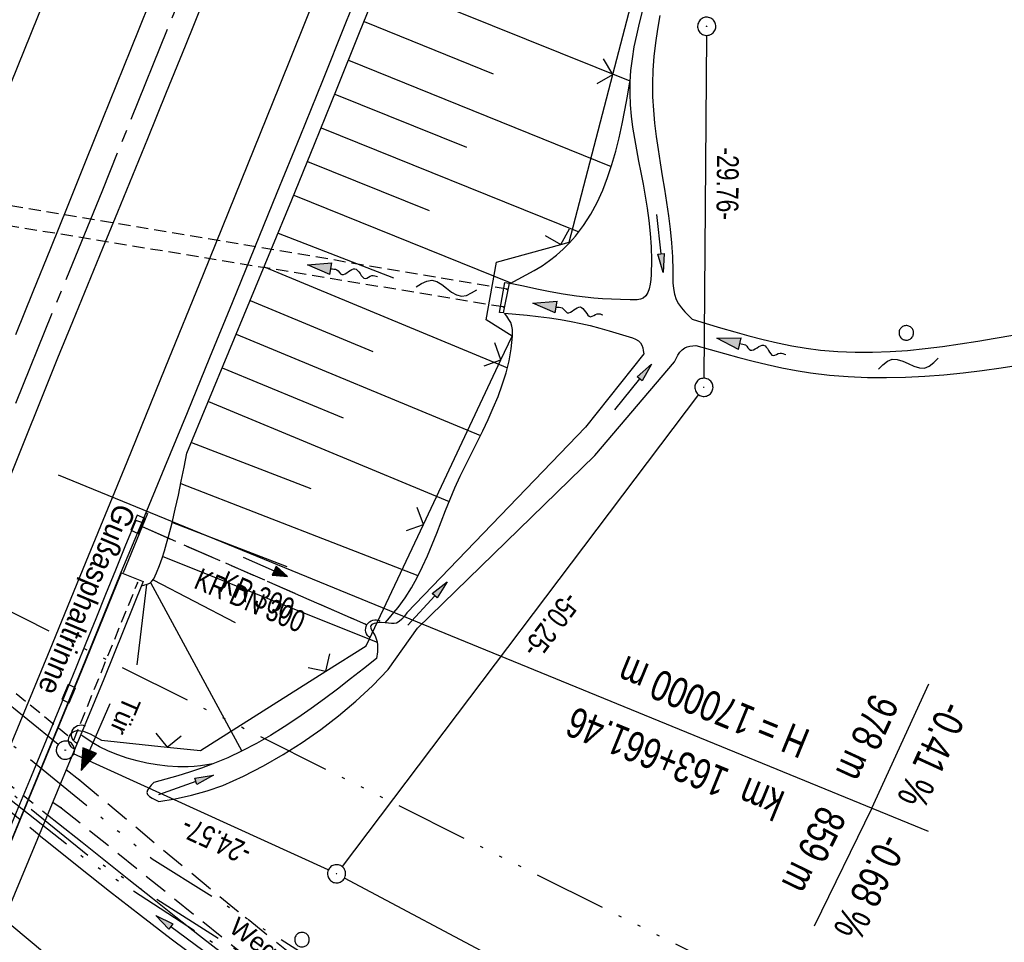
# Model space of a CAD drawing. Extents: x 510409 to 510963, y 461447 to 462240.
# Tile 18 of 25: x 510758 to 510840, y 461906 to 461982. Entities that reach past the tile are written whole.
import ezdxf
from ezdxf.enums import TextEntityAlignment as Align

# ---------------------------------------------------------------- set-up
doc = ezdxf.new("R2010")
doc.units = 0
doc.header["$LTSCALE"] = 10
doc.header["$MEASUREMENT"] = 0
for name, pattern in [('ACAD_ISO14W100', [25.5, 12, -3, 0.5, -3, 0.5, -3, 0.5, -3]), ('ACHSE', [5.5, 4, -0.5, 0.5, -0.5]), ('AUSGEZOGEN', [0]), ('LT00', [0]), ('LT01', [0.2, 0.1, -0.1]), ('LT11', [0.3, 0.2, -0.1]), ('LT12', [0.4, 0.3, -0.1]), ('LT17', [0.15, 0.1, -0.05]), ('STRICHLINIE2', [0.375, 0.25, -0.125])]:
    doc.linetypes.add(name, pattern=pattern)
doc.layers.get('0').update_dxf_attribs({"linetype": 'LT00'})
for name, color, linetype in [('--EK_FBR', 1, 'LT00'), ('--EK_Halt-Pfeil', 4, 'LT00'), ('--EK_Haltung', 7, 'STRICHLINIE2'), ('--EK_Haltung-Text', 140, 'LT00'), ('--EL_DFK_AB_L', 21, 'LT00'), ('--EL_DFK_AB_P', 7, 'LT00'), ('--EL_Halt-Pfeil', 4, 'LT00'), ('--EL_Haltung', 182, 'STRICHLINIE2'), ('--EL_Haltung-Text', 182, 'LT00'), ('--FLIEßRICHTPFEIL', 180, 'Continuous'), ('--WASSER_NUTZUNG', 180, 'Continuous'), ('-AX-093', 35, 'ACHSE'), ('-GRA-20O', 20, 'LT00'), ('ABSTAND', 8, 'LT00'), ('DFK_AB_L', 21, 'LT00'), ('DFK_AB_P', 7, 'LT00'), ('DFK_KATASTER', 250, 'LT00'), ('DFK_VERMPKT', 252, 'LT00'), ('DL', 182, 'LT12'), ('DL_PFEIL', 201, 'LT00'), ('DL_TEXT', 182, 'LT00'), ('FELDWEG_TEXT', 1, 'Continuous'), ('KABEL_DEUTSCHLAND', 210, 'ACAD_ISO14W100'), ('PFEIL', 140, 'AUSGEZOGEN'), ('RINNE_TEXT', 11, 'Continuous'), ('TELEKOM', 210, 'ACAD_ISO14W100'), ('TOR_TEXT_B', 11, 'Continuous'), ('V107_AFBR_BAB', 250, 'LT00'), ('V107_BOESCH', 250, 'LT00'), ('V107_BOSCHUNG', 250, 'LT00'), ('V107_BR_KAPPE', 30, 'LT00'), ('V107_BR_WID', 30, 'LT17'), ('V107_FELDWEG', 250, 'LT11'), ('V107_GRABEN', 250, 'LT00'), ('V107_H_BORD', 8, 'LT00'), ('V107_LD_MARK', 250, 'LT00'), ('V107_RINNE', 182, 'LT00'), ('V107_SINKK', 182, 'LT00'), ('V107_TOR', 10, 'LT00'), ('V107_UK_DURCH', 182, 'LT00'), ('V107_VERDECKT', 253, 'LT00'), ('V107_ZAUN', 40, 'LT00')]:
    doc.layers.add(name, color=color, linetype=linetype)
doc.styles.add('Arial', font='ARIAL.TTF')
doc.styles.add('Beschrift', font='ARIAL.TTF')
doc.styles.add('Haltungsbeschriftung', font='ARIAL.TTF', dxfattribs={"width": 0.75})
doc.styles.get("Standard").update_dxf_attribs({"font": 'ARIAL.TTF'})

# ---------------------------------------------------------------- blocks, each defined once
blk = doc.blocks.new('SYMB7010')
at = {"color": 0, "linetype": 'ByBlock'}
for points in [[(-0.031408, 0.499213), (-0.093728, 0.49134), (-0.15457, 0.475719), (-0.212975, 0.452595), (-0.268021, 0.422333), (-0.31884, 0.385411), (-0.36463, 0.342411), (-0.40467, 0.29401), (-0.438329, 0.240973), (-0.465074, 0.184136), (-0.484486, 0.124395), (-0.496256, 0.062692), (-0.5002, 0)], [(-0.5002, 0), (-0.496256, -0.062692), (-0.484486, -0.124395), (-0.465075, -0.184136), (-0.438329, -0.240973), (-0.404671, -0.29401), (-0.36463, -0.342411), (-0.31884, -0.385411), (-0.268021, -0.422333), (-0.212975, -0.452595), (-0.154571, -0.475719), (-0.093728, -0.49134), (-0.031408, -0.499213), (0.031408, -0.499213)], [(0.5002, 0), (0.496256, 0.062692), (0.484485, 0.124395), (0.465074, 0.184136), (0.438329, 0.240973), (0.40467, 0.29401), (0.36463, 0.342411), (0.31884, 0.385411), (0.268021, 0.422333), (0.212975, 0.452595), (0.15457, 0.475719), (0.093728, 0.49134), (0.031408, 0.499213), (-0.031408, 0.499213)], [(0.031408, -0.499213), (0.093728, -0.491341), (0.15457, -0.475719), (0.212975, -0.452595), (0.268021, -0.422333), (0.31884, -0.385411), (0.36463, -0.342411), (0.404671, -0.294011), (0.438329, -0.240974), (0.465075, -0.184136), (0.484486, -0.124395), (0.496256, -0.062692), (0.500201, 0)]]:
    blk.add_lwpolyline(points, dxfattribs=at)
blk = doc.blocks.new('SYMB0003')
at = {"color": 0, "linetype": 'ByBlock'}
for p, q in [((-0.015712, 0), (0.010166, 0.012015)), ((0, -0.021257), (-0.015712, 0)), ((0.010166, 0.012015), (0, -0.021257))]:
    blk.add_line(p, q, dxfattribs=at)
for points in [[(-0.031395, 0.499013), (-0.093691, 0.491144), (-0.154509, 0.475528), (-0.21289, 0.452414), (-0.267913, 0.422164), (-0.318712, 0.385257), (-0.364484, 0.342274), (-0.404509, 0.293893), (-0.438154, 0.240877), (-0.464888, 0.184062), (-0.484292, 0.124345), (-0.496058, 0.062667), (-0.5, 0)], [(-0.5, 0), (-0.496058, -0.062667), (-0.484292, -0.124345), (-0.464888, -0.184062), (-0.438154, -0.240877), (-0.404509, -0.293893), (-0.364485, -0.342274), (-0.318712, -0.385257), (-0.267914, -0.422164), (-0.21289, -0.452414), (-0.154509, -0.475529), (-0.093691, -0.491144), (-0.031395, -0.499014), (0.031395, -0.499014)], [(0.5, 0), (0.496057, 0.062667), (0.484292, 0.124345), (0.464888, 0.184062), (0.438153, 0.240877), (0.404509, 0.293893), (0.364484, 0.342274), (0.318712, 0.385257), (0.267913, 0.422164), (0.21289, 0.452414), (0.154509, 0.475528), (0.093691, 0.491144), (0.031395, 0.499013), (-0.031395, 0.499013)], [(0.031395, -0.499014), (0.093691, -0.491144), (0.154509, -0.475529), (0.21289, -0.452414), (0.267914, -0.422164), (0.318712, -0.385257), (0.364485, -0.342274), (0.404509, -0.293893), (0.438154, -0.240877), (0.464889, -0.184062), (0.484292, -0.124345), (0.496058, -0.062667), (0.5, 0)]]:
    blk.add_lwpolyline(points, dxfattribs=at)
blk = doc.blocks.new('Pfreil3')
at = {"layer": 'PFEIL'}
blk.add_hatch(color=256, dxfattribs=at).paths.add_polyline_path([(-1.549, 0.273), (-1.549, -0.273), (0, 0)])
for p, q in [((-1.549, 0), (-4.831, 0)), ((-1.549, -0.273), (-1.549, 0.273)), ((-1.549, 0.273), (0, 0)), ((0, 0), (-1.549, -0.273))]:
    blk.add_line(p, q, dxfattribs=at)
blk = doc.blocks.new('FLIEßRICHTPFEIL')
at = {"layer": '--FLIEßRICHTPFEIL'}
blk.add_hatch(color=256, dxfattribs=at).paths.add_polyline_path([(-1.95, 0.4875), (-1.95, -0.4875), (0, 0)])
for p, q in [((-1.95, 0.4875), (-1.95, -0.4875)), ((-1.95, 0.4875), (0, 0)), ((0, 0), (-1.95, -0.4875))]:
    blk.add_line(p, q, dxfattribs=at)
at = {"layer": '--FLIEßRICHTPFEIL', "start_tangent": (-1, 0), "end_tangent": (-1, 0)}
blk.add_spline([(-1.95, 0), (-2.4375, 0), (-2.925, 0.325), (-3.4125, 0), (-3.9, -0.325), (-4.3875, 0), (-4.875, 0.325), (-5.3625, 0), (-5.85, 0)], degree=3, dxfattribs=at)
blk = doc.blocks.new('SYMB0011')
at = {"color": 0, "linetype": 'ByBlock'}
for p, q in [((0.5, 0), (-0.5, 0)), ((0, 0.5), (0, -0.5))]:
    blk.add_line(p, q, dxfattribs=at)
blk = doc.blocks.new('SYMB0070')
at = {"color": 0, "linetype": 'ByBlock'}
for p, q in [((-0.5, 0), (0.2, 0)), ((0.5, 0), (0.2, 0.1)), ((0.2, 0.1), (0.2, 0)), ((0.468, 0), (0.21, 0.086)), ((0.21, 0.086), (0.21, -0.086)), ((0.21, -0.086), (0.468, 0)), ((0.22, -0.072), (0.437, 0)), ((0.23, -0.058), (0.405, 0)), ((0.24, -0.045), (0.374, 0)), ((0.342, 0), (0.25, 0.031)), ((0.25, 0.031), (0.25, -0.031)), ((0.25, -0.031), (0.342, 0)), ((0.26, -0.017), (0.31, 0)), ((0.27, -0.003), (0.279, 0))]:
    blk.add_line(p, q, dxfattribs=at)
for points in [[(0.2, 0), (0.2, -0.1), (0.5, 0)], [(0.437, 0), (0.22, 0.072), (0.22, -0.072)], [(0.405, 0), (0.23, 0.058), (0.23, -0.058)], [(0.374, 0), (0.24, 0.045), (0.24, -0.045)], [(0.31, 0), (0.26, 0.017), (0.26, -0.017)], [(0.279, 0), (0.27, 0.003), (0.27, -0.003)]]:
    blk.add_lwpolyline(points, dxfattribs=at)
blk = doc.blocks.new('SYMB0024')
at = {"color": 0, "linetype": 'ByBlock'}
for p, q in [((-0.5, 0.5), (0, 0)), ((0, 0), (0.5, 0.5))]:
    blk.add_line(p, q, dxfattribs=at)
blk = doc.blocks.new('SYMB7251')
at = {"color": 0, "linetype": 'ByBlock'}
for points in [[(-0.25, 0), (-0.208333, 0.028889), (-0.166667, 0.051111), (-0.125, 0.06), (-0.083333, 0.051111), (-0.041667, 0.028889), (0, 0)], [(0, 0), (0.041667, -0.028889), (0.083333, -0.051111), (0.125, -0.06), (0.166667, -0.051111), (0.208333, -0.028889), (0.25, 0)]]:
    blk.add_lwpolyline(points, dxfattribs=at)
blk = doc.blocks.new('SYMB1107')
at = {"color": 0, "linetype": 'ByBlock'}
for points in [[(-0.2, 0), (-0.196157, 0.039018), (-0.184776, 0.076537), (-0.166294, 0.111114), (-0.141421, 0.141421), (-0.111114, 0.166294), (-0.076537, 0.184776), (-0.039018, 0.196157), (0, 0.2)], [(0, 0.2), (0.039018, 0.196157), (0.076537, 0.184776), (0.111114, 0.166294), (0.141421, 0.141421), (0.166294, 0.111114), (0.184776, 0.076537), (0.196157, 0.039018), (0.2, 0)]]:
    blk.add_lwpolyline(points, dxfattribs=at)
blk = doc.blocks.new('SYMB0652')
at = {"color": 0, "linetype": 'ByBlock'}
blk.add_lwpolyline([(-0.15, -0.075), (0.15, -0.075), (0.15, 0.075), (-0.15, 0.075), (-0.15, -0.075)], dxfattribs=at)

msp = doc.modelspace()

# ---------------------------------------------------------------- linework, layer by layer
at = {"layer": '--EK_FBR'}
for points in [[(510797.944, 462055.584), (510795.057, 462048.228), (510792.168, 462040.873), (510790.493, 462036.61), (510788.816, 462032.348), (510787.136, 462028.087), (510785.451, 462023.828), (510783.76, 462019.571), (510782.209, 462015.688), (510780.654, 462011.806), (510779.094, 462007.927), (510777.532, 462004.048), (510775.968, 462000.169), (510774.405, 461996.291), (510772.114, 461990.598), (510769.824, 461984.905), (510767.537, 461979.21), (510765.249, 461973.516), (510763.817, 461969.954), (510762.384, 461966.392), (510760.947, 461962.831), (510759.506, 461959.272), (510758.059, 461955.716)], [(510787.091, 461985.914), (510785.232, 461981.289), (510783.369, 461976.665), (510781.502, 461972.043), (510779.629, 461967.424), (510777.783, 461962.892), (510775.93, 461958.362), (510774.072, 461953.835), (510772.209, 461949.309), (510770.345, 461944.784), (510768.479, 461940.26)], [(510773.591, 461983.363), (510772.047, 461979.531), (510770.497, 461975.701), (510768.939, 461971.875), (510767.705, 461968.861), (510766.468, 461965.848), (510765.229, 461962.835), (510763.992, 461959.822), (510762.758, 461956.808), (510761.53, 461953.791), (510760.309, 461950.771), (510754.997, 461937.569)]]:
    msp.add_lwpolyline(points, dxfattribs=at)
at = {"layer": '--EK_Haltung'}
msp.add_line((510768.505, 461939.915), (510786.987, 461931.859), dxfattribs=at)
at = {"layer": '--EL_DFK_AB_L'}
for p, q in [((510815.054, 461980.41), (510814.836, 461952.15)), ((510814.378, 461950.801), (510784.992, 461911.899)), ((510761.597, 461921.962), (510738.184, 461940.879)), ((510783.858, 461911.611), (510762.863, 461921.179))]:
    msp.add_line(p, q, dxfattribs=at)
at = {"layer": '--EL_Haltung'}
msp.add_line((510768.505, 461939.915), (510786.987, 461931.859), dxfattribs=at)
at = {"layer": '-AX-093', "ltscale": 0.2}
msp.add_lwpolyline([(510846.813, 462177.025), (510838.94, 462156.029), (510829.988, 462132.382), (510820.96, 462108.763), (510811.858, 462085.172), (510802.681, 462061.611), (510793.43, 462038.078), (510784.104, 462014.575), (510774.704, 461991.102), (510765.23, 461967.658), (510755.682, 461944.245), (510746.059, 461920.862), (510736.363, 461897.509), (510726.593, 461874.188), (510716.749, 461850.897), (510706.831, 461827.637), (510696.84, 461804.41), (510686.776, 461781.213)], dxfattribs=at)
at = {"layer": '-GRA-20O'}
for p, q in [((510761.595, 461944.181), (510781.449, 461936.054)), ((510781.449, 461936.054), (510833.312, 461914.825)), ((510828.685, 461916.719), (510833.374, 461926.946)), ((510828.685, 461916.719), (510823.915, 461906.994))]:
    msp.add_line(p, q, dxfattribs=at)
at = {"layer": 'DFK_AB_L'}
for p, q in [((510815.054, 461980.41), (510814.836, 461952.15)), ((510814.378, 461950.801), (510784.992, 461911.899)), ((510761.597, 461921.962), (510738.184, 461940.879)), ((510783.858, 461911.611), (510762.863, 461921.179))]:
    msp.add_line(p, q, dxfattribs=at)
at = {"layer": 'DFK_KATASTER'}
for p, q in [((510679.417, 461972.12), (510779.293, 461889.13)), ((510817.668, 461893.672), (510785.202, 461910.948))]:
    msp.add_line(p, q, dxfattribs=at)
at = {"layer": 'DL'}
msp.add_line((510768.505, 461939.915), (510786.987, 461931.859), dxfattribs=at)
at = {"layer": 'KABEL_DEUTSCHLAND', "ltscale": 0.05, "flags": 128}
for points in [[(510676.315, 461995.374), (510687.464, 461982.306), (510696.183, 461973.165), (510702.757, 461966.596), (510706.863, 461963.69), (510713.795, 461956.335), (510723.586, 461946.552), (510730.446, 461940.126), (510764.07, 461912.803), (510797.719, 461891.46), (510845.706, 461861.348)], [(510849.802, 461861.932), (510820.541, 461880.059), (510794.5, 461896.722), (510769.338, 461912.509), (510739.2, 461937.067), (510721.059, 461954.317), (510717.9, 461959.494), (510715.645, 461962.099), (510713.741, 461964.283), (510710.852, 461966.817), (510707.187, 461969.705), (510705.777, 461970.761), (510701.127, 461976.042), (510684.696, 461995.161)]]:
    msp.add_lwpolyline(points, dxfattribs=at)
at = {"layer": 'TELEKOM', "ltscale": 0.05, "flags": 128}
for points in [[(510610.187, 462030.845), (510614.293, 462025.454), (510624.293, 462011.244), (510638.134, 461992.631), (510858.845, 461882.36)], [(510643.324, 461996.949), (510659.232, 461997.468), (510668.07, 462004.429), (510677.115, 461999.754), (510687.632, 461983.674), (510705.739, 461964.957), (510720.516, 461950.191), (510737.288, 461933.545), (510764.157, 461912.278), (510794.753, 461892.34), (510819.494, 461876.656), (510844.371, 461860.815), (510848.633, 461858.459)]]:
    msp.add_lwpolyline(points, dxfattribs=at)
at = {"layer": 'V107_AFBR_BAB'}
for points in [[(510797.944, 462055.584), (510795.057, 462048.228), (510792.168, 462040.873), (510790.493, 462036.61), (510788.816, 462032.348), (510787.136, 462028.087), (510785.451, 462023.828), (510783.76, 462019.571), (510782.209, 462015.688), (510780.654, 462011.806), (510779.094, 462007.927), (510777.532, 462004.048), (510775.968, 462000.169), (510774.405, 461996.291), (510772.114, 461990.598), (510769.824, 461984.905), (510767.537, 461979.21), (510765.249, 461973.516), (510763.817, 461969.954), (510762.384, 461966.392), (510760.947, 461962.831), (510759.506, 461959.272), (510758.059, 461955.716)], [(510787.091, 461985.914), (510785.232, 461981.289), (510783.369, 461976.665), (510781.502, 461972.043), (510779.629, 461967.424), (510777.783, 461962.892), (510775.93, 461958.362), (510774.072, 461953.835), (510772.209, 461949.309), (510770.345, 461944.784), (510768.479, 461940.26)], [(510773.591, 461983.363), (510772.047, 461979.531), (510770.497, 461975.701), (510768.939, 461971.875), (510767.705, 461968.861), (510766.468, 461965.848), (510765.229, 461962.835), (510763.992, 461959.822), (510762.758, 461956.808), (510761.53, 461953.791), (510760.309, 461950.771), (510754.997, 461937.569)]]:
    msp.add_lwpolyline(points, dxfattribs=at)
at = {"layer": 'V107_BOESCH'}
for points in [[(510768.462, 461935.039), (510768.93, 461935.176), (510769.134, 461935.267), (510769.32, 461935.42), (510769.47, 461935.62), (510769.594, 461935.85), (510769.702, 461936.094), (510769.947, 461936.71), (510770.163, 461937.316), (510770.355, 461937.916), (510770.53, 461938.513), (510770.693, 461939.111), (510770.976, 461940.229), (510771.242, 461941.361), (510771.494, 461942.506), (510771.736, 461943.66), (510771.971, 461944.821), (510772.203, 461945.984), (510780.863, 461966.844), (510782.724, 461971.446), (510784.584, 461976.049), (510786.442, 461980.652), (510788.298, 461985.256)], [(510798.843, 461959.97), (510799.516, 461960.312), (510800.183, 461960.663), (510800.84, 461961.03), (510801.48, 461961.423), (510802.099, 461961.85), (510802.677, 461962.304), (510803.226, 461962.794), (510803.745, 461963.315), (510804.23, 461963.862), (510804.905, 461964.743), (510805.501, 461965.67), (510806.027, 461966.64), (510806.488, 461967.648), (510806.892, 461968.689), (510807.246, 461969.76), (510807.558, 461970.857), (510807.834, 461971.974), (510808.082, 461973.109), (510808.308, 461974.256), (510808.52, 461975.411), (510808.725, 461976.571)], [(510788.545, 461931.995), (510788.911, 461932.408), (510789.271, 461932.825), (510789.618, 461933.25), (510790.198, 461934.045), (510790.723, 461934.874), (510791.2, 461935.733), (510791.638, 461936.618), (510792.046, 461937.522), (510792.431, 461938.443), (510792.801, 461939.375), (510793.166, 461940.314), (510793.532, 461941.255), (510793.909, 461942.193), (510794.304, 461943.124), (510794.738, 461944.077), (510795.192, 461945.02), (510795.658, 461945.957), (510796.126, 461946.89), (510796.589, 461947.822), (510797.037, 461948.757), (510797.462, 461949.698), (510797.855, 461950.647), (510798.208, 461951.607), (510798.512, 461952.582), (510798.759, 461953.574), (510798.939, 461954.586), (510799.045, 461955.622), (510799.057, 461955.902), (510799.049, 461956.178), (510799.006, 461956.445), (510798.904, 461956.732), (510798.754, 461957.004), (510798.573, 461957.266), (510798.376, 461957.523)], [(510774.349, 461920.351), (510773.836, 461920.273), (510773.323, 461920.202), (510772.809, 461920.144), (510772.294, 461920.107), (510771.447, 461920.103), (510770.599, 461920.163), (510769.752, 461920.275), (510768.908, 461920.43), (510768.091, 461920.612), (510767.284, 461920.831), (510766.493, 461921.092), (510765.724, 461921.403), (510764.984, 461921.77), (510764.52, 461922.04), (510764.067, 461922.329), (510763.621, 461922.632), (510763.442, 461922.758)]]:
    msp.add_lwpolyline(points, dxfattribs=at)
at = {"layer": 'V107_BOSCHUNG'}
for p, q in [((510788.171, 461984.94), (510808.73, 461976.661)), ((510786.806, 461981.55), (510797.465, 461977.24)), ((510785.517, 461978.358), (510807.194, 461969.593)), ((510784.393, 461975.577), (510795.248, 461971.187)), ((510783.269, 461972.795), (510804.508, 461964.207)), ((510782.145, 461970.014), (510792.163, 461965.963)), ((510781.02, 461967.233), (510798.905, 461960.001)), ((510779.722, 461964.096), (510789.225, 461960.419)), ((510778.572, 461961.325), (510798.625, 461953.003)), ((510777.422, 461958.554), (510787.539, 461954.356)), ((510776.271, 461955.784), (510796.396, 461947.432)), ((510775.121, 461953.013), (510785.088, 461948.876)), ((510773.971, 461950.242), (510793.83, 461942.001)), ((510772.568, 461946.863), (510782.406, 461943.053)), ((510771.694, 461943.458), (510791.255, 461935.88)), ((510771.001, 461940.254), (510780.436, 461936.643)), ((510770.222, 461937.46), (510787.894, 461930.379)), ((510768.858, 461935.153), (510768.071, 461928.512)), ((510769.194, 461935.308), (510776.739, 461921.41)), ((510769.415, 461935.539), (510776.186, 461932.024))]:
    msp.add_line(p, q, dxfattribs=at)
at = {"layer": 'V107_BR_KAPPE'}
for points in [[(510798.425, 461960.048), (510798.785, 461959.993), (510798.278, 461957.544), (510797.974, 461957.58), (510798.425, 461960.048)], [(510766.815, 461936.116), (510768.605, 461935.392), (510765.341, 461927.344), (510759.149, 461912.391), (510751.909, 461895.073), (510746.531, 461882.088), (510744.748, 461882.899), (510750.266, 461896.158), (510757.39, 461913.147), (510763.526, 461928.046), (510766.815, 461936.116)]]:
    msp.add_lwpolyline(points, dxfattribs=at)
at = {"layer": 'V107_BR_WID'}
for p, q in [((510798.603, 461959.492), (510732.487, 461970.608)), ((510798.309, 461958.024), (510732.222, 461968.867))]:
    msp.add_line(p, q, dxfattribs=at)
msp.add_lwpolyline([(510743.512, 461955.033), (510738.334, 461942.244), (510762.87, 461922.307), (510768.141, 461935.304)], dxfattribs=at)
at = {"layer": 'V107_FELDWEG'}
for p, q in [((510762.254, 461919.89), (510763.376, 461919.022)), ((510761.144, 461917.208), (510761.827, 461916.748))]:
    msp.add_line(p, q, dxfattribs=at)
at = {"layer": 'V107_FELDWEG', "flags": 128}
for points in [[(510763.376, 461919.022), (510765.541, 461917.207), (510767.708, 461915.394), (510769.879, 461913.585), (510772.054, 461911.782), (510774.236, 461909.987), (510776.425, 461908.203), (510778.625, 461906.432), (510780.836, 461904.675), (510783.474, 461902.613), (510786.128, 461900.572), (510788.798, 461898.552), (510791.482, 461896.549), (510794.179, 461894.562), (510796.887, 461892.59), (510799.605, 461890.63), (510801.407, 461889.34), (510803.215, 461888.059), (510805.031, 461886.79), (510806.858, 461885.536), (510808.696, 461884.301), (510810.549, 461883.088), (510812.419, 461881.902), (510814.307, 461880.746), (510816.769, 461879.268), (510833.542, 461868.759), (510849.156, 461859.683)], [(510761.827, 461916.748), (510779.458, 461902.593), (510798.028, 461888.796), (510812.899, 461878.753), (510816.892, 461876.194), (510832.17, 461866.638), (510847.6, 461857.624), (510848.152, 461857.333)]]:
    msp.add_lwpolyline(points, dxfattribs=at)
at = {"layer": 'V107_GRABEN'}
for points in [[(510809.728, 461982.389), (510809.481, 461981.411), (510809.258, 461980.432), (510809.063, 461979.456), (510808.905, 461978.485), (510808.79, 461977.522), (510808.725, 461976.571), (510808.714, 461975.624), (510808.753, 461974.688), (510808.836, 461973.759), (510808.954, 461972.835), (510809.1, 461971.911), (510809.267, 461970.983), (510809.447, 461970.048), (510809.634, 461969.103), (510809.82, 461968.143), (510809.997, 461967.164), (510810.158, 461966.164), (510810.296, 461965.138), (510810.404, 461964.083), (510810.473, 461962.994), (510810.498, 461961.869), (510810.469, 461960.703), (510810.444, 461960.295), (510810.401, 461959.898), (510810.327, 461959.529), (510810.213, 461959.204), (510810.047, 461958.939), (510809.817, 461958.751), (510809.588, 461958.665), (510809.326, 461958.622), (510809.043, 461958.608), (510808.751, 461958.609), (510807.965, 461958.627), (510807.207, 461958.656), (510806.47, 461958.699), (510805.747, 461958.755), (510805.032, 461958.826), (510804.319, 461958.914), (510803.238, 461959.077), (510802.147, 461959.273), (510801.05, 461959.492), (510799.948, 461959.727), (510798.843, 461959.97)], [(510811.2, 461982.046), (510810.996, 461980.926), (510810.828, 461979.802), (510810.701, 461978.677), (510810.618, 461977.552), (510810.585, 461976.432), (510810.603, 461975.339), (510810.666, 461974.252), (510810.766, 461973.167), (510810.896, 461972.085), (510811.049, 461971.002), (510811.218, 461969.918), (510811.395, 461968.831), (510811.573, 461967.74), (510811.745, 461966.644), (510811.904, 461965.54), (510812.043, 461964.427), (510812.153, 461963.305), (510812.229, 461962.17), (510812.262, 461961.023), (510812.265, 461960.52), (510812.276, 461960.022), (510812.315, 461959.536), (510812.399, 461959.07), (510812.547, 461958.63), (510812.736, 461958.277), (510812.973, 461957.944), (510813.247, 461957.627), (510813.546, 461957.32), (510813.856, 461957.018), (510815.027, 461956.661), (510816.199, 461956.31), (510817.371, 461955.97), (510818.544, 461955.646), (510819.72, 461955.345), (510820.897, 461955.071), (510822.077, 461954.831), (510823.26, 461954.63), (510824.446, 461954.473), (510825.872, 461954.349), (510827.303, 461954.29), (510828.738, 461954.291), (510830.177, 461954.345), (510831.619, 461954.446), (510833.063, 461954.589), (510834.51, 461954.766), (510835.957, 461954.972), (510837.406, 461955.201), (510838.854, 461955.446), (510840.302, 461955.702)], [(510798.376, 461957.523), (510799.313, 461957.436), (510800.246, 461957.345), (510801.174, 461957.243), (510802.094, 461957.128), (510803.002, 461956.993), (510803.897, 461956.834), (510804.679, 461956.669), (510805.455, 461956.483), (510806.235, 461956.278), (510807.025, 461956.054), (510807.834, 461955.814), (510808.67, 461955.559), (510808.941, 461955.473), (510809.198, 461955.372), (510809.425, 461955.245), (510809.605, 461955.079), (510809.716, 461954.888), (510809.788, 461954.666), (510809.834, 461954.424), (510809.867, 461954.17), (510805.054, 461948.107), (510790.333, 461932.815), (510790.136, 461932.543), (510789.932, 461932.295), (510789.716, 461932.096), (510789.48, 461931.972), (510789.279, 461931.937), (510789.058, 461931.942), (510788.815, 461931.968), (510788.545, 461931.995), (510788.234, 461932.006), (510787.925, 461931.991), (510787.651, 461931.941), (510787.447, 461931.851), (510787.349, 461931.713), (510787.367, 461931.546), (510787.46, 461931.347), (510787.589, 461931.13), (510787.713, 461930.907), (510787.815, 461930.654), (510787.878, 461930.408), (510787.922, 461930.166), (510787.922, 461929.602), (510787.823, 461929.046), (510786.757, 461928.2), (510785.689, 461927.359), (510784.616, 461926.528), (510783.536, 461925.712), (510782.446, 461924.917), (510781.345, 461924.147), (510780.229, 461923.408), (510779.096, 461922.705), (510777.944, 461922.042), (510776.77, 461921.426), (510775.573, 461920.861), (510774.349, 461920.351), (510773.395, 461920.001), (510772.427, 461919.68), (510771.45, 461919.381), (510770.466, 461919.095), (510769.478, 461918.817)], [(510769.894, 461917.247), (510771.236, 461917.484), (510772.566, 461917.783), (510773.881, 461918.145), (510775.176, 461918.569), (510776.869, 461919.345), (510778.524, 461920.197), (510780.139, 461921.123), (510781.71, 461922.122), (510783.234, 461923.191), (510784.708, 461924.329), (510786.129, 461925.532), (510787.493, 461926.799), (510788.799, 461928.126), (510791.205, 461931.55), (510805.836, 461945.791), (510812.401, 461953.505), (510812.538, 461953.783), (510812.684, 461954.048), (510812.844, 461954.289), (510813.029, 461954.493), (510813.245, 461954.649), (510813.453, 461954.735), (510813.682, 461954.789), (510813.925, 461954.822), (510814.174, 461954.844), (510815.349, 461954.51), (510816.524, 461954.181), (510817.7, 461953.863), (510818.878, 461953.56), (510820.059, 461953.276), (510821.243, 461953.018), (510822.43, 461952.791), (510823.623, 461952.599), (510825.177, 461952.408), (510826.738, 461952.28), (510828.306, 461952.211), (510829.878, 461952.197), (510831.455, 461952.233), (510833.034, 461952.314), (510834.614, 461952.435), (510836.195, 461952.593), (510837.775, 461952.783), (510839.352, 461953), (510840.926, 461953.24)], [(510769.478, 461918.817), (510769.263, 461918.605), (510769.076, 461918.397), (510768.946, 461918.197), (510768.901, 461918.01), (510768.961, 461917.837), (510769.114, 461917.677), (510769.335, 461917.528), (510769.603, 461917.386), (510769.894, 461917.247)], [(510760.712, 461916.165), (510761.624, 461915.44), (510763.558, 461913.9), (510765.492, 461912.358), (510767.425, 461910.816), (510769.361, 461909.277), (510771.3, 461907.742), (510773.244, 461906.214), (510775.195, 461904.695)], [(510760.019, 461914.491), (510760.793, 461913.869), (510763.303, 461911.863), (510765.826, 461909.873), (510768.363, 461907.9), (510770.914, 461905.945), (510773.481, 461904.012)]]:
    msp.add_lwpolyline(points, dxfattribs=at)
at = {"layer": 'V107_H_BORD'}
for q in [(510766.946, 461936.106), (510768.807, 461941.047)]:
    msp.add_line((510768.944, 461940.986), q, dxfattribs=at)
at = {"layer": 'V107_LD_MARK'}
for points in [[(510793.413, 462066.19), (510789.037, 462055.05), (510784.645, 462043.916), (510780.236, 462032.788), (510775.812, 462021.667), (510771.374, 462010.552), (510766.921, 461999.442), (510761.491, 461985.948), (510756.04, 461972.461), (510750.569, 461958.984), (510745.075, 461945.515), (510739.56, 461932.055), (510734.021, 461918.605), (510728.46, 461905.163)], [(510750.114, 461903.758), (510752.326, 461909.048), (510754.531, 461914.34), (510757.734, 461922.058), (510760.923, 461929.782), (510764.1, 461937.51), (510767.265, 461945.244), (510770.419, 461952.982), (510773.563, 461960.725), (510776.697, 461968.471), (510779.822, 461976.221), (510782.94, 461983.974), (510786.05, 461991.73), (510790.919, 462003.91), (510795.772, 462016.098), (510800.607, 462028.291), (510805.425, 462040.492), (510810.224, 462052.7), (510815.005, 462064.916)]]:
    msp.add_lwpolyline(points, dxfattribs=at)
at = {"layer": 'V107_RINNE'}
msp.add_line((510768.479, 461940.26), (510766.766, 461936.137), dxfattribs=at)
msp.add_lwpolyline([(510768.479, 461940.26), (510767.995, 461940.432), (510767.149, 461938.377), (510766.306, 461936.321), (510765.493, 461934.322), (510764.684, 461932.322), (510763.876, 461930.322), (510763.065, 461928.322), (510761.839, 461925.322), (510760.604, 461922.326), (510759.363, 461919.332), (510758.118, 461916.34), (510756.872, 461913.348), (510755.466, 461909.97), (510754.061, 461906.591), (510752.655, 461903.212)], dxfattribs=at)
at = {"layer": 'V107_RINNE', "flags": 128}
msp.add_lwpolyline([(510766.766, 461936.137), (510763.492, 461928.059), (510757.356, 461913.16), (510750.232, 461896.171), (510744.714, 461882.912)], dxfattribs=at)
at = {"layer": 'V107_VERDECKT', "linetype": 'LT01'}
msp.add_lwpolyline([(510760.019, 461914.491), (510740.629, 461930.071), (510740.458, 461930.38), (510740.309, 461930.674), (510740.201, 461930.941), (510740.158, 461931.165), (510740.2, 461931.333), (510740.338, 461931.434), (510740.558, 461931.48), (510740.841, 461931.485), (510741.164, 461931.464), (510741.508, 461931.428), (510760.712, 461916.165)], dxfattribs=at)
at = {"layer": 'V107_ZAUN'}
msp.add_line((510791.7, 461940.104), (510798.097, 461953.671), dxfattribs=at)
for points in [[(510807.311, 461977.187), (510810.749, 461990.383), (510811.233, 461991.658)], [(510803.024, 461963.17), (510803.708, 461963.358), (510807.311, 461977.187)], [(510798.097, 461953.671), (510799.018, 461955.624), (510796.885, 461956.964), (510797.715, 461961.707), (510803.024, 461963.17)], [(510783.659, 461927.989), (510786.976, 461930.085), (510791.7, 461940.104)], [(510770.567, 461921.743), (510773.315, 461921.453), (510783.659, 461927.989)], [(510763.579, 461923.09), (510764.223, 461922.837), (510765.153, 461922.314), (510770.567, 461921.743)]]:
    msp.add_lwpolyline(points, dxfattribs=at)

# ---------------------------------------------------------------- block references
at = {"layer": '--EK_Halt-Pfeil', "xscale": 4.00000000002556, "yscale": 4.000000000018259, "zscale": 4, "rotation": 336.7685000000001}
msp.add_blockref('SYMB0070', (510778.667, 461936.599), dxfattribs=at)
at = {"layer": '--EL_DFK_AB_P', "xscale": 1.500000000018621, "yscale": 1.5, "zscale": 1.5, "rotation": 264.7377099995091}
for p in [(510815.06, 461981.16), (510814.83, 461951.4), (510762.18, 461921.49), (510784.54, 461911.3)]:
    msp.add_blockref('SYMB0003', p, dxfattribs=at)
at = {"layer": '--EL_Halt-Pfeil', "xscale": 4.00000000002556, "yscale": 4.000000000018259, "zscale": 4, "rotation": 336.7685000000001}
msp.add_blockref('SYMB0070', (510778.667, 461936.599), dxfattribs=at)
at = {"layer": '--FLIEßRICHTPFEIL'}
for p, rotation in [((510782.153, 461961.491), 170.6095587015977), ((510800.733, 461958.339), 170.6095587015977), ((510815.886, 461955.45), 166.7453766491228)]:
    msp.add_blockref('FLIEßRICHTPFEIL', p, dxfattribs=dict(at, rotation=rotation))
at = {"layer": '--WASSER_NUTZUNG', "zscale": 10}
for p, xscale, yscale, rotation in [((510793.612, 461959.563), 9.999999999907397, 10.00000000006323, 357.3384283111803), ((510831.685, 461953.351), 9.999999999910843, 10.00000000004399, 10.24026732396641)]:
    msp.add_blockref('SYMB7251', p, dxfattribs=dict(at, xscale=xscale, yscale=yscale, rotation=rotation))
at = {"layer": 'DFK_AB_P', "xscale": 1.500000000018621, "yscale": 1.5, "zscale": 1.5, "rotation": 264.7377099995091}
for p in [(510815.06, 461981.16), (510814.83, 461951.4), (510762.18, 461921.49), (510784.54, 461911.3)]:
    msp.add_blockref('SYMB0003', p, dxfattribs=at)
at = {"layer": 'DFK_VERMPKT', "xscale": 1.200000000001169, "yscale": 1.200000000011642, "zscale": 1.2, "rotation": 264.7377100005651}
for p in [(510831.52, 461955.889), (510781.69, 461905.869)]:
    msp.add_blockref('SYMB7010', p, dxfattribs=at)
at = {"layer": 'DL_PFEIL', "xscale": 4.00000000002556, "yscale": 4.000000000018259, "zscale": 4, "rotation": 336.7685000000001}
msp.add_blockref('SYMB0070', (510778.667, 461936.599), dxfattribs=at)
at = {"layer": 'PFEIL'}
for p, rotation in [((510811.462, 461960.856), 276.2386117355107), ((510810.51, 461953.3), 50.87814894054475), ((510793.673, 461935.368), 47.70075327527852), ((510774.392, 461919.442), 19.92731563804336), ((510769.632, 461907.866), 143.5800872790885)]:
    msp.add_blockref('Pfreil3', p, dxfattribs=dict(at, rotation=rotation))
at = {"layer": 'V107_BR_WID', "xscale": 0.1000000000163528, "yscale": 0.09999999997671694, "zscale": 0.1, "rotation": 246.8655000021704}
for p in [(510798.603, 461959.492), (510798.309, 461958.024), (510768.141, 461935.304), (510762.87, 461922.307)]:
    msp.add_blockref('SYMB0011', p, dxfattribs=at)
at = {"layer": 'V107_FELDWEG', "xscale": 0.1000000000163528, "yscale": 0.09999999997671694, "zscale": 0.1, "rotation": 246.8655000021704}
for p in [(510763.376, 461919.022), (510761.827, 461916.748)]:
    msp.add_blockref('SYMB0011', p, dxfattribs=at)
at = {"layer": 'V107_SINKK', "xscale": 4.499999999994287, "yscale": 4.5, "zscale": 4.5, "rotation": 246.8654999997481}
for p in [(510768.15, 461940.111), (510762.45, 461926.143)]:
    msp.add_blockref('SYMB0652', p, dxfattribs=at)
at = {"layer": 'V107_TOR', "xscale": 6.000000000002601, "yscale": 6, "zscale": 6, "rotation": 246.8654999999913}
msp.add_blockref('SYMB0070', (510764.654, 461922.562), dxfattribs=at)
at = {"layer": 'V107_UK_DURCH', "xscale": 4.000000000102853, "yscale": 4.000000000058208, "zscale": 4, "rotation": 60.17141866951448}
msp.add_blockref('SYMB1107', (510787.737, 461931.439), dxfattribs=at)
at = {"layer": 'V107_UK_DURCH', "color": 185, "yscale": 4, "zscale": 4}
for p, xscale, rotation in [((510763.481, 461922.773), 4.000000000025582, 66.36335443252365), ((510763.242, 461922.316), 4.000000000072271, 65.66054425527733)]:
    msp.add_blockref('SYMB1107', p, dxfattribs=dict(at, xscale=xscale, rotation=rotation))
at = {"layer": 'V107_ZAUN', "yscale": 2.099999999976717, "zscale": 2.1}
for p, xscale, rotation in [((510807.311, 461977.187), 2.100000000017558, 75.39816000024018), ((510803.024, 461963.17), 2.099999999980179, 15.40022999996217), ((510798.097, 461953.671), 2.099999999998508, 64.75631000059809), ((510791.7, 461940.104), 2.099999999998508, 64.75631000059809), ((510783.659, 461927.989), 2.099999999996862, 32.28890999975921), ((510770.567, 461921.743), 2.09999999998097, 353.9744099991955)]:
    msp.add_blockref('SYMB0024', p, dxfattribs=dict(at, xscale=xscale, rotation=rotation))

# ---------------------------------------------------------------- texts
at = {"layer": '--EK_Haltung-Text', "style": 'Haltungsbeschriftung', "width": 0.75}
msp.add_text('KR DN 300', height=1.8, rotation=336.76856, dxfattribs=at).set_placement((510772.672, 461934.897))
at = {"layer": '--EL_Haltung-Text', "style": 'Haltungsbeschriftung', "width": 0.75}
msp.add_text('KR DN 300', height=1.8, rotation=336.76856, dxfattribs=at).set_placement((510772.672, 461934.897))
at = {"layer": '-GRA-20O', "style": 'Beschrift', "width": 0.75}
for s, rotation, p in [('H = 170000 m', 157.73862, (510822.775, 461920.759)), ('859 m', 243.87151, (510826.632, 461915.938))]:
    msp.add_text(s, height=2.5, rotation=rotation, dxfattribs=at).set_placement(p, align=Align.TOP_LEFT)
msp.add_text('978 m', height=2.5, rotation=245.37044, dxfattribs=at).set_placement((510827.921, 461918.652), align=Align.TOP_RIGHT)
for s, rotation, p in [('km  163+661.46', 157.73862, (510821.639, 461917.982)), ('-0.68 %%%', 243.87151, (510829.414, 461914.799))]:
    msp.add_text(s, height=2.5, rotation=rotation, dxfattribs=at).set_placement(p)
msp.add_text('-0.41 %%%', height=2.5, rotation=245.37044, dxfattribs=at).set_placement((510830.7, 461917.515), align=Align.RIGHT)
at = {"layer": 'ABSTAND', "width": 0.75}
for s, rotation, p in [(' -29.76-', -90.44115, (510815.915, 461971.705)), (' -50.25-', -127.06751, (510803.69, 461935.114)), (' -24.57-', -204.49904, (510778.157, 461913.399))]:
    msp.add_text(s, height=1.8, rotation=rotation, dxfattribs=at).set_placement(p)
at = {"layer": 'DL_TEXT', "style": 'Haltungsbeschriftung', "width": 0.75}
msp.add_text('KR 300', height=1.8, rotation=336.76856, dxfattribs=at).set_placement((510774.763, 461934.662))
at = {"layer": 'FELDWEG_TEXT', "insert": (510775.294, 461906.247), "char_height": 1.5, "attachment_point": 7, "rotation": 323.36158, "style": 'Beschrift'}
msp.add_mtext('Weg', dxfattribs=at)
at = {"layer": 'RINNE_TEXT', "insert": (510765.875, 461942.162), "char_height": 1.8, "attachment_point": 7, "rotation": 247.16434, "style": 'Arial'}
msp.add_mtext('{\\W0.9;Gußasphaltrinne}', dxfattribs=at)
at = {"layer": 'TOR_TEXT_B', "insert": (510767.033, 461926.062), "char_height": 1.5, "attachment_point": 7, "rotation": 246.86551, "style": 'Beschrift'}
msp.add_mtext('Tür', dxfattribs=at)

doc.saveas('drawing.dxf')
